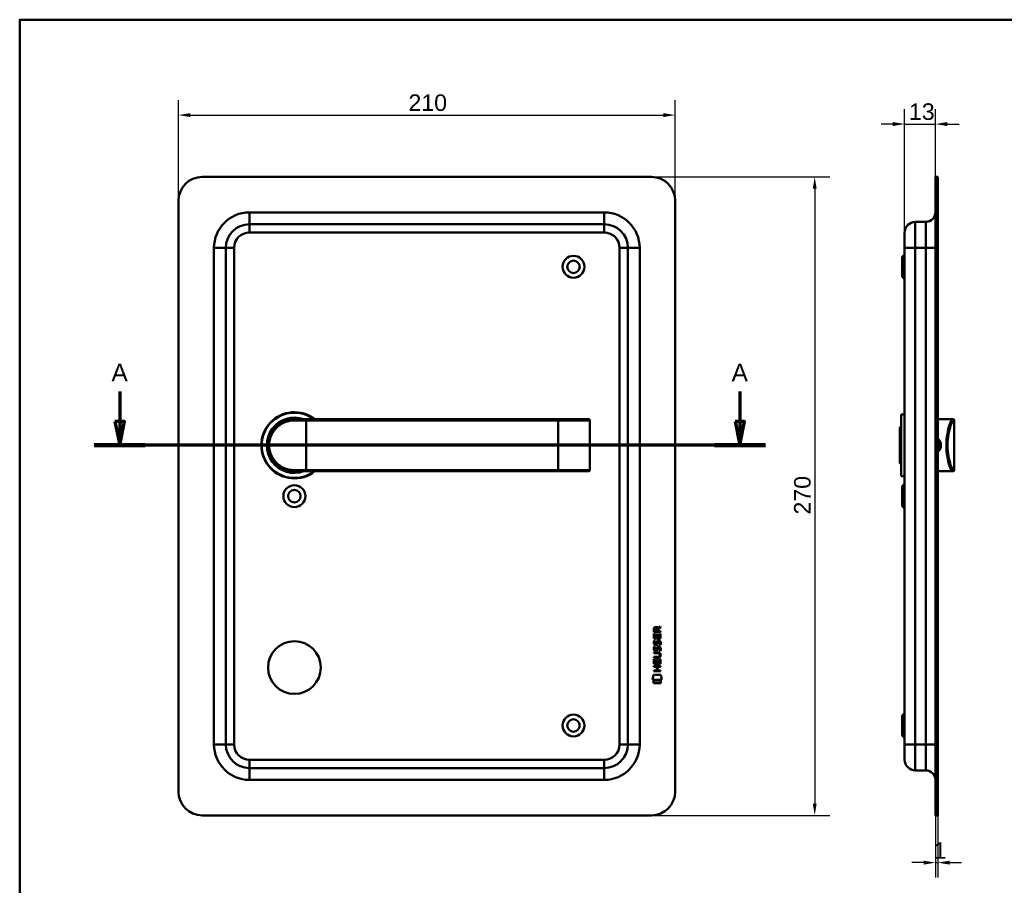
# Model space of a CAD drawing. Header units: millimetres. Extents: x 20 to 833, y 20 to 574.
# Tile 3 of 4: x 20 to 436, y 208 to 574. Entities that reach past the tile are written whole.
import ezdxf

# ---------------------------------------------------------------- set-up
doc = ezdxf.new("R2010")
doc.units = ezdxf.units.MM
doc.header["$LTSCALE"] = 2
for name, color, linetype, lineweight in [('Bemaßungen(DIN)', 7, 'Continuous', 25), ('Schnittansichtslinien(DIN)', 7, 'Continuous', 70), ('Sichtbare Kanten(DIN)', 7, 'Continuous', 50), ('Sichtbare tangentiale Kanten(DIN)', 7, 'Continuous', 50), ('Skizziergeometrie(DIN)', 7, 'Continuous', 50)]:
    doc.layers.add(name, color=color, linetype=linetype, lineweight=lineweight)
doc.styles.add('Aktuell-DINGroßer Text', font='arial.ttf')
doc.styles.add('STANDARD-DIN~0', font='arial.ttf')
doc.dimstyles.new('CAD-LAN', dxfattribs={"dimscale": 2, "dimtxt": 3.5, "dimasz": 2.5, "dimexe": 3.175, "dimexo": 0, "dimgap": 0.8, "dimtad": 1, "dimrnd": 1e-08, "dimtxsty": 'STANDARD-DIN~0', "dimcen": 0.09, "dimdle": 10, "dimclrd": 250, "dimclre": 250, "dimclrt": 250, "dimadec": 0, "dimazin": 2, "dimtfac": 1, "dimtmove": 0, "dimatfit": 3, "dimfxl": 1, "dimtolj": 1, "dimtzin": 0, "dimlwd": 25, "dimlwe": 25, "dimarcsym": 0})

# ---------------------------------------------------------------- blocks, each defined once
blk = doc.blocks.new('Ränder Standardrahmen')
at = {"layer": 'Skizziergeometrie(DIN)', "flags": 128}
blk.add_lwpolyline([(10, 10), (10, 287), (410, 287), (410, 10), (10, 10)], dxfattribs=at)
blk = doc.blocks.new('*D20')
at = {"layer": 'Bemaßungen(DIN)', "color": 250, "linetype": 'Continuous', "lineweight": 25, "true_color": 0x3f3f3f, "transparency": 16777216}
for p, q in [((394.17, 484), (394.17, 536.2)), ((407.17, 507.5), (407.17, 536.2)), ((389.17, 529.85), (384.17, 529.85)), ((394.17, 529.85), (407.17, 529.85)), ((412.17, 529.85), (417.17, 529.85))]:
    blk.add_line(p, q, dxfattribs=at)
at = {"layer": 'Bemaßungen(DIN)', "color": 250, "linetype": 'Continuous', "true_color": 0x3f3f3f, "transparency": 16777216}
for points in [[(389.17, 530.69), (389.17, 529.02), (394.17, 529.85)], [(412.17, 530.69), (412.17, 529.02), (407.17, 529.85)]]:
    blk.add_solid(points, dxfattribs=at)
at = {"layer": 'Defpoints', "color": 0, "linetype": 'Continuous', "transparency": 16777216}
for p in [(407.17, 529.85), (407.17, 507.5), (394.17, 484)]:
    blk.add_point(p, dxfattribs=at)
at = {"layer": 'Bemaßungen(DIN)', "color": 250, "linetype": 'Continuous', "lineweight": 25, "true_color": 0x3f3f3f, "transparency": 16777216, "insert": (395.99, 538.61), "char_height": 7, "attachment_point": 1, "style": 'STANDARD-DIN~0'}
blk.add_mtext('\\A1;13', dxfattribs=at)
blk = doc.blocks.new('*D21')
at = {"layer": 'Bemaßungen(DIN)', "color": 250, "linetype": 'Continuous', "lineweight": 25, "true_color": 0x3f3f3f, "transparency": 16777216}
for p, q in [((407.17, 237.5), (407.17, 211.15)), ((408.17, 237.5), (408.17, 211.15)), ((402.17, 217.5), (397.17, 217.5)), ((407.17, 217.5), (408.17, 217.5)), ((413.17, 217.5), (418.17, 217.5))]:
    blk.add_line(p, q, dxfattribs=at)
at = {"layer": 'Bemaßungen(DIN)', "color": 250, "linetype": 'Continuous', "true_color": 0x3f3f3f, "transparency": 16777216}
for points in [[(402.17, 218.33), (402.17, 216.66), (407.17, 217.5)], [(413.17, 218.33), (413.17, 216.66), (408.17, 217.5)]]:
    blk.add_solid(points, dxfattribs=at)
at = {"layer": 'Defpoints', "color": 0, "linetype": 'Continuous', "transparency": 16777216}
for p in [(407.17, 237.5), (408.17, 237.5), (408.17, 217.5)]:
    blk.add_point(p, dxfattribs=at)
at = {"layer": 'Bemaßungen(DIN)', "color": 250, "linetype": 'Continuous', "lineweight": 25, "true_color": 0x3f3f3f, "transparency": 16777216, "insert": (406.38, 226.13), "char_height": 7, "attachment_point": 1, "style": 'STANDARD-DIN~0'}
blk.add_mtext('\\A1;1', dxfattribs=at)
blk = doc.blocks.new('*D22')
at = {"layer": 'Bemaßungen(DIN)', "color": 250, "linetype": 'Continuous', "lineweight": 25, "true_color": 0x3f3f3f, "transparency": 16777216}
for p, q in [((87.15, 497.5), (87.15, 540)), ((297.15, 497.5), (297.15, 540)), ((92.15, 533.65), (292.15, 533.65))]:
    blk.add_line(p, q, dxfattribs=at)
at = {"layer": 'Bemaßungen(DIN)', "color": 250, "linetype": 'Continuous', "true_color": 0x3f3f3f, "transparency": 16777216}
for points in [[(92.15, 534.48), (92.15, 532.81), (87.15, 533.65)], [(292.15, 534.48), (292.15, 532.81), (297.15, 533.65)]]:
    blk.add_solid(points, dxfattribs=at)
at = {"layer": 'Defpoints', "color": 0, "linetype": 'Continuous', "transparency": 16777216}
for p in [(297.15, 533.65), (87.15, 497.5), (297.15, 497.5)]:
    blk.add_point(p, dxfattribs=at)
at = {"layer": 'Bemaßungen(DIN)', "color": 250, "linetype": 'Continuous', "lineweight": 25, "true_color": 0x3f3f3f, "transparency": 16777216, "insert": (184.37, 542.4), "char_height": 7, "attachment_point": 1, "style": 'STANDARD-DIN~0'}
blk.add_mtext('\\A1;210', dxfattribs=at)
blk = doc.blocks.new('*D23')
at = {"layer": 'Bemaßungen(DIN)', "color": 250, "linetype": 'Continuous', "lineweight": 25, "true_color": 0x3f3f3f, "transparency": 16777216}
for p, q in [((287.15, 507.5), (362.5, 507.5)), ((356.15, 502.5), (356.15, 242.5)), ((287.15, 237.5), (362.5, 237.5))]:
    blk.add_line(p, q, dxfattribs=at)
at = {"layer": 'Bemaßungen(DIN)', "color": 250, "linetype": 'Continuous', "true_color": 0x3f3f3f, "transparency": 16777216}
for points in [[(355.31, 502.5), (356.98, 502.5), (356.15, 507.5)], [(355.31, 242.5), (356.98, 242.5), (356.15, 237.5)]]:
    blk.add_solid(points, dxfattribs=at)
at = {"layer": 'Defpoints', "color": 0, "linetype": 'Continuous', "transparency": 16777216}
for p in [(287.15, 507.5), (287.15, 237.5), (356.15, 237.5)]:
    blk.add_point(p, dxfattribs=at)
at = {"layer": 'Bemaßungen(DIN)', "color": 250, "linetype": 'Continuous', "lineweight": 25, "true_color": 0x3f3f3f, "transparency": 16777216, "insert": (347.4, 364.72), "char_height": 7, "attachment_point": 1, "rotation": 90, "style": 'STANDARD-DIN~0'}
blk.add_mtext('\\A1;270', dxfattribs=at)
blk = doc.blocks.new('2DTransSchnitt0')
at = {"layer": 'Schnittansichtslinien(DIN)', "linetype": 'Continuous'}
for p, q in [((31.14, 208.36), (31.14, 202)), ((162.24, 208.36), (162.24, 202)), ((30.14, 202), (31.14, 197)), ((32.14, 202), (30.14, 202)), ((31.14, 202), (31.14, 197)), ((31.14, 197), (32.14, 202)), ((161.24, 202), (162.24, 197)), ((163.24, 202), (161.24, 202)), ((162.24, 202), (162.24, 197)), ((162.24, 197), (163.24, 202)), ((167.64, 197), (25.75, 197))]:
    blk.add_line(p, q, dxfattribs=at)
at = {"layer": 'Schnittansichtslinien(DIN)', "linetype": 'Continuous', "lineweight": 140}
for p, q in [((36.54, 197), (25.75, 197)), ((167.64, 197), (156.85, 197))]:
    blk.add_line(p, q, dxfattribs=at)
at = {"layer": 'Schnittansichtslinien(DIN)', "linetype": 'Continuous', "flags": 128}
for points in [[(30.14, 202), (31.14, 197), (32.14, 202), (30.14, 202)], [(161.24, 202), (162.24, 197), (163.24, 202), (161.24, 202)]]:
    blk.add_lwpolyline(points, dxfattribs=at)
at = {"layer": 'Schnittansichtslinien(DIN)'}
for points in [[(30.14, 202), (31.14, 197), (32.14, 202), (30.14, 202)], [(161.24, 202), (162.24, 197), (163.24, 202), (161.24, 202)]]:
    blk.add_solid(points, dxfattribs=at)
at = {"layer": 'Schnittansichtslinien(DIN)', "char_height": 3.73, "attachment_point": 7, "style": 'Aktuell-DINGroßer Text'}
for insert in [(29.39, 210.5), (160.49, 210.5)]:
    blk.add_mtext('A', dxfattribs=dict(at, insert=insert))

msp = doc.modelspace()

# ---------------------------------------------------------------- linework, layer by layer
at = {"layer": 'Sichtbare Kanten(DIN)'}
for p, q in [((287.1474, 507.4974), (97.1474, 507.4974)), ((408.1724, 507.4974), (407.1724, 507.4974)), ((407.1724, 497.4974), (407.1724, 507.4974)), ((408.1724, 507.4974), (408.1724, 497.4974)), ((87.1474, 497.4974), (87.1474, 247.4974)), ((297.1474, 247.4974), (297.1474, 497.4974)), ((407.1724, 497.4974), (407.1724, 247.4974)), ((408.1724, 497.4974), (408.1724, 247.4974)), ((267.1474, 487.4974), (117.1474, 487.4974)), ((403.1724, 488.4974), (398.6724, 488.4974)), ((394.1724, 477.4974), (394.1724, 483.9974)), ((107.1474, 477.4974), (107.1474, 267.4974)), ((277.1474, 267.4974), (277.1474, 477.4974)), ((393.1724, 473.7474), (394.1724, 474.7474)), ((394.1724, 477.4974), (394.1724, 267.4974)), ((393.1724, 465.2474), (393.1724, 473.7474)), ((393.1724, 465.2474), (394.1724, 464.2474)), ((135.5308, 404.9801), (135.5308, 404.9799)), ((136.1474, 404.9974), (141.1474, 404.9974)), ((247.6474, 404.9974), (141.1474, 404.9974)), ((260.5216, 404.9974), (247.6474, 404.9974)), ((260.5216, 404.9974), (260.541, 404.9974)), ((261.041, 383.4974), (261.041, 404.4974)), ((392.6724, 406.9974), (392.6724, 380.9974)), ((392.6724, 406.9974), (394.1724, 406.9974)), ((408.1724, 404.9974), (412.6724, 404.9974)), ((412.6724, 404.9974), (414.3852, 404.9974)), ((414.3852, 404.9974), (414.6724, 404.9974)), ((415.1724, 383.4974), (415.1724, 404.4974)), ((392.1724, 401.4974), (392.6724, 401.9974)), ((392.1724, 386.4974), (392.1724, 401.4974)), ((392.1724, 386.4974), (392.6724, 385.9974)), ((141.1474, 382.9974), (136.1474, 382.9974)), ((141.1474, 382.9974), (247.6474, 382.9974)), ((247.6474, 382.9974), (260.5216, 382.9974)), ((260.541, 382.9974), (260.5216, 382.9974)), ((392.6724, 380.9974), (394.1724, 380.9974)), ((408.1724, 382.9974), (412.6724, 382.9974)), ((412.6724, 382.9974), (414.3852, 382.9974)), ((414.6724, 382.9974), (414.3852, 382.9974)), ((393.1724, 376.7474), (394.1724, 377.7474)), ((393.1724, 368.2474), (393.1724, 376.7474)), ((393.1724, 368.2474), (394.1724, 367.2474)), ((289.7942, 316.6135), (290.9895, 317.4037)), ((290.9892, 316.9696), (289.847, 316.2146)), ((290.9895, 317.4037), (290.9892, 316.9696)), ((288.127, 312.2538), (288.1286, 314.258)), ((290.9855, 312.2515), (288.127, 312.2538)), ((288.1286, 314.258), (288.4769, 314.2577)), ((288.1292, 314.984), (288.1314, 316.2974)), ((290.9876, 314.9817), (288.1292, 314.984)), ((288.4769, 314.2577), (288.4756, 312.6305)), ((288.4756, 312.6305), (289.3703, 312.6298)), ((288.4797, 316.2535), (288.479, 315.3653)), ((288.479, 315.3653), (289.4966, 315.3645)), ((289.3703, 312.6298), (289.3714, 314.0767)), ((289.3714, 314.0767), (289.7199, 314.0765)), ((289.4966, 315.3645), (289.4973, 316.2527)), ((289.7199, 314.0765), (289.7187, 312.6296)), ((289.7187, 312.6296), (290.6373, 312.6288)), ((289.847, 316.2146), (289.8463, 315.3642)), ((289.8463, 315.3642), (290.9879, 315.3633)), ((290.6373, 312.6288), (290.6386, 314.2758)), ((290.6386, 314.2758), (290.9871, 314.2756)), ((290.9871, 314.2756), (290.9855, 312.2515)), ((290.9879, 315.3633), (290.9876, 314.9817)), ((288.2967, 308.9334), (288.6353, 308.833)), ((288.2987, 311.48), (288.6374, 311.3796)), ((288.4951, 310.1483), (288.5023, 310.1311)), ((289.1789, 310.0506), (289.1897, 310.0674)), ((290.2252, 308.6303), (290.2135, 308.6303)), ((290.2272, 311.1769), (290.2155, 311.1769)), ((288.1204, 304.0914), (288.1207, 304.4685)), ((289.7662, 304.0901), (288.1204, 304.0914)), ((288.1207, 304.4685), (289.7904, 304.4672)), ((288.1219, 306.0262), (288.1222, 306.4032)), ((289.7916, 306.0249), (288.1219, 306.0262)), ((288.1222, 306.4032), (289.768, 306.4019)), ((288.4931, 307.6018), (288.5003, 307.5845)), ((289.1769, 307.5041), (289.1877, 307.5209)), ((290.6717, 305.2398), (290.6716, 305.2495)), ((288.1161, 300.3456), (288.1164, 300.7227)), ((289.3592, 300.3446), (288.1161, 300.3456)), ((288.1164, 300.7227), (290.975, 300.7204)), ((288.1184, 301.5161), (288.12, 303.5203)), ((290.9769, 301.5138), (288.1184, 301.5161)), ((288.12, 303.5203), (288.4684, 303.52)), ((288.4684, 303.52), (288.4671, 301.8929)), ((288.4671, 301.8929), (289.3617, 301.8922)), ((289.3579, 298.787), (289.3592, 300.3446)), ((289.3617, 301.8922), (289.3629, 303.3391)), ((289.3629, 303.3391), (289.7113, 303.3388)), ((289.7113, 303.3388), (289.7102, 301.8919)), ((289.7102, 301.8919), (290.6287, 301.8912)), ((289.7155, 300.3443), (289.7143, 298.7867)), ((290.9747, 300.3433), (289.7155, 300.3443)), ((290.6287, 301.8912), (290.6301, 303.5383)), ((290.6301, 303.5383), (290.9785, 303.5381)), ((290.975, 300.7204), (290.9747, 300.3433)), ((290.9785, 303.5381), (290.9769, 301.5138)), ((287.5835, 294.8338), (288.0425, 296.9666)), ((288.0425, 296.9666), (291.0487, 296.9642)), ((288.1146, 298.4109), (288.1149, 298.788)), ((290.9732, 298.4087), (288.1146, 298.4109)), ((288.1149, 298.788), (289.3579, 298.787)), ((289.7143, 298.7867), (290.9735, 298.7857)), ((290.9735, 298.7857), (290.9732, 298.4087)), ((291.0487, 296.9642), (291.4986, 294.8307)), ((291.4986, 294.8307), (287.5835, 294.8338)), ((288.042, 293.406), (288.0429, 294.548)), ((291.0389, 293.4036), (288.042, 293.406)), ((288.0429, 294.548), (291.0399, 294.5456)), ((291.0399, 294.5456), (291.0389, 293.4036)), ((393.1724, 279.7474), (394.1724, 280.7474)), ((393.1724, 271.2474), (393.1724, 279.7474)), ((393.1724, 271.2474), (394.1724, 270.2474)), ((394.1724, 260.9974), (394.1724, 267.4974)), ((117.1474, 257.4974), (267.1474, 257.4974)), ((403.1724, 256.4974), (398.6724, 256.4974)), ((407.1724, 237.4974), (407.1724, 247.4974)), ((408.1724, 247.4974), (408.1724, 237.4974)), ((97.1474, 237.4974), (287.1474, 237.4974)), ((407.1724, 237.4974), (408.1724, 237.4974))]:
    msp.add_line(p, q, dxfattribs=at)
for centre, radius in [((254.1474, 469.4974), 4.65), ((254.1474, 469.4974), 2.65), ((136.1474, 372.4974), 4.65), ((136.1474, 372.4974), 2.65), ((136.1474, 299.9974), 11.15), ((254.1474, 275.4974), 4.65), ((254.1474, 275.4974), 2.65)]:
    msp.add_circle(centre, radius, dxfattribs=at)
for centre, radius, start, end in [((97.1474, 497.4974), 10, 90, 180), ((287.1474, 497.4974), 10, 0, 90), ((403.1724, 492.4974), 4, 270, 0), ((117.1474, 477.4974), 10, 90, 180), ((267.1474, 477.4974), 10, 0, 90), ((398.6724, 483.9974), 4.5, 90, 180), ((136.1474, 393.9974), 14, 51.786789, 308.213211), ((136.1474, 393.9974), 13.8, 52.854196, 307.145804), ((136.1474, 393.9974), 11.7, 70.080283, 289.919717), ((136.1474, 393.9974), 11.6, 71.491372, 288.508628), ((136.1474, 393.9974), 11.5, 73.042574, 286.957426), ((136.1474, 393.9974), 11.3, 76.768028, 283.231972), ((123.8245, 406.6955), 8.6779, 343.588555, 343.597617), ((133.9158, 404.1055), 0.85, 144.226857, 144.410821), ((133.9158, 404.1055), 0.85, 60.531701, 60.673207), ((260.541, 404.4974), 0.5, 0, 90), ((414.6724, 404.4974), 0.5, 0, 90), ((123.8245, 406.6955), 8.6779, 339.585573, 339.588045), ((260.541, 383.4974), 0.5, 270, 0), ((414.6724, 383.4974), 0.5, 270, 0), ((117.1474, 267.4974), 10, 180, 270), ((267.1474, 267.4974), 10, 270, 0), ((398.6724, 260.9974), 4.5, 180, 270), ((403.1724, 252.4974), 4, 0, 90), ((97.1474, 247.4974), 10, 180, 270), ((287.1474, 247.4974), 10, 270, 0)]:
    msp.add_arc(centre, radius, start, end, dxfattribs=at)
for centre, major_axis, ratio, start_param, end_param in [((289.6584, 315.4807), (0.9765, -1.2741), 0.51804149, 2.7627686, 3.73551306), ((288.2655, 315.4), (-1.2419, -1.6396), 0.59949376, 2.73657233, 3.56737986), ((289.7611, 313.259), (-1.1034, -3.2961), 0.23129477, 5.95405459, 6.01501397), ((289.2404, 310.9422), (-0.5741, -1.0041), 0.54384094, 5.89502306, 6.35531677), ((289.1205, 310.0751), (-0.0982, -0.1394), 0.36417157, 1.34290001, 1.65097815), ((289.5668, 306.9457), (-0.838, -1.6403), 0.45945215, 2.83441855, 3.35611135), ((289.5676, 309.49), (-0.8393, -1.6425), 0.45910241, 2.83459506, 3.35598286), ((289.8449, 310.9592), (-1.192, -3.5398), 0.22151613, 5.96789791, 6.02703889), ((289.2461, 308.4044), (-0.5826, -1.0124), 0.54160498, 5.89850192, 6.35633323), ((289.1185, 307.5285), (-0.0982, -0.1394), 0.36417158, 1.34290001, 1.65097814), ((285.9508, 308.7722), (4.8083, -4.3226), 0.37420137, 5.88811297, 6.60645232), ((285.9468, 301.7281), (4.8136, 4.3126), 0.37426609, 5.95992819, 6.67839211), ((267.2385, 325.0767), (23.2662, -20.361), 0.13713392, 6.12750203, 6.40243503)]:
    msp.add_ellipse(centre, major_axis=major_axis, ratio=ratio, start_param=start_param, end_param=end_param, dxfattribs=at)
for points, knots in [([(136.1474, 404.9974), (134.4906, 404.9974), (132.8478, 404.6174), (131.3749, 403.9081), (129.9019, 403.1989), (128.598, 402.1635), (127.5726, 400.8875), (126.5473, 399.6115), (125.8041, 398.0931), (125.43, 396.4748), (125.0559, 394.8564), (125.0563, 393.1363), (125.4303, 391.519), (125.8043, 389.9016), (126.547, 388.384), (127.5722, 387.108), (128.5974, 385.8319), (129.9014, 384.7963), (131.3744, 384.0869), (132.8475, 383.3775), (134.4906, 382.9974), (136.1474, 382.9974)], [-3.34328141, -3.34328141, -3.34328141, -3.34328141, -2.86566978, -2.86566978, -2.86566978, -2.38805815, -2.38805815, -2.38805815, -1.91044652, -1.91044652, -1.91044652, -1.43283489, -1.43283489, -1.43283489, -0.95522326, -0.95522326, -0.95522326, -0.47761163, -0.47761163, -0.47761163, 0, 0, 0, 0]), ([(408.1702, 396.2315), (408.6258, 395.8209), (408.9574, 395.2724), (409.096, 394.6704), (409.1968, 394.2325), (409.1973, 393.7662), (409.0965, 393.3266), (408.9956, 392.8871), (408.7951, 392.4742), (408.5171, 392.1259), (408.4125, 391.9949), (408.2971, 391.873), (408.1724, 391.7614)], [3.418107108, 3.418107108, 3.418107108, 3.418107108, 3.62583349, 3.62583349, 3.62583349, 3.776909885, 3.776909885, 3.776909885, 3.927986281, 3.927986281, 3.927986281, 3.984814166, 3.984814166, 3.984814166, 3.984814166]), ([(408.1724, 391.2025), (408.4065, 391.3818), (408.9787, 391.9527), (409.5601, 393.1885), (409.5633, 395.1251), (408.8051, 396.3008), (408.1724, 396.791)], [-1.90104539, -1.90104539, -1.90104539, -1.90104539, -1.812916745, -1.661840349, -1.510763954, -1.271932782, -1.271932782, -1.271932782, -1.271932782]), ([(290.6716, 305.2495), (290.6716, 305.2962), (290.6692, 305.3431), (290.653, 305.4785), (290.6306, 305.5661), (290.5561, 305.7167), (290.5098, 305.7781), (290.3898, 305.8839), (290.3189, 305.9239), (290.1019, 306.0074), (289.9423, 306.0248), (289.7916, 306.0249)], [0, 0, 0, 0, 0.014004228, 0.014004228, 0.040894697, 0.040894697, 0.064390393, 0.064390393, 0.08887549, 0.08887549, 0.134135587, 0.134135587, 0.134135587, 0.134135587])]:
    msp.add_open_spline(points, degree=3, knots=knots, dxfattribs=at)
for points in [[(288.1314, 316.2974), (288.1455, 316.7391), (288.3775, 317.2012), (288.9905, 317.2007)], [(289.4973, 316.2527), (289.4976, 316.5258), (289.4106, 316.8512), (288.9952, 316.8515)], [(288.1731, 307.4549), (288.0825, 307.6956), (288.0536, 307.929), (288.0956, 308.2572)], [(288.1751, 310.0015), (288.0846, 310.2422), (288.0557, 310.4755), (288.0976, 310.8038)], [(288.0956, 308.2572), (288.1134, 308.3964), (288.1548, 308.6033), (288.2257, 308.7765)], [(288.0976, 310.8038), (288.1154, 310.9429), (288.1568, 311.1499), (288.2277, 311.323)], [(288.7345, 309.5408), (288.511, 309.5738), (288.2814, 309.7191), (288.1751, 310.0015)], [(288.2257, 308.7765), (288.2452, 308.8259), (288.2966, 308.9334), (288.2967, 308.9334)], [(288.2277, 311.323), (288.2472, 311.3725), (288.2987, 311.4799), (288.2987, 311.48)], [(288.4804, 308.3686), (288.4163, 308.116), (288.4101, 307.8918), (288.4685, 307.6758)], [(288.4824, 310.9151), (288.4184, 310.6626), (288.4121, 310.4383), (288.4705, 310.2223)], [(288.6353, 308.833), (288.6353, 308.833), (288.5154, 308.5064), (288.4804, 308.3686)], [(288.6374, 311.3796), (288.6373, 311.3795), (288.5174, 311.053), (288.4824, 310.9151)], [(288.7071, 309.9183), (288.854, 309.8584), (289.0425, 309.8941), (289.1478, 310.0087)], [(288.8891, 309.5281), (288.7885, 309.5294), (288.7675, 309.536), (288.7345, 309.5408)], [(289.517, 309.8926), (289.4017, 309.6827), (289.2066, 309.524), (288.8891, 309.5281)], [(289.1897, 310.0674), (289.2585, 310.1771), (289.3154, 310.3405), (289.3704, 310.5857)], [(289.3683, 308.0392), (289.4524, 308.407), (289.5547, 308.6183), (289.6957, 308.7858)], [(289.3704, 310.5857), (289.4544, 310.9536), (289.5567, 311.1649), (289.6977, 311.3324)], [(289.7097, 310.4353), (289.6553, 310.1955), (289.5929, 310.0304), (289.517, 309.8926)], [(289.6957, 308.7858), (289.7887, 308.8961), (289.919, 308.9684), (290.0986, 308.9924)], [(289.6977, 311.3324), (289.7907, 311.4427), (289.921, 311.5149), (290.1007, 311.539)], [(289.7564, 308.0875), (289.7487, 308.0573), (289.7085, 307.8912), (289.7077, 307.8888)], [(289.7584, 310.634), (289.7507, 310.6039), (289.7105, 310.4377), (289.7097, 310.4353)], [(289.9424, 308.5124), (289.8717, 308.4238), (289.8111, 308.2856), (289.7564, 308.0875)], [(289.9444, 311.059), (289.8737, 310.9704), (289.8131, 310.8322), (289.7584, 310.634)], [(290.2135, 308.6303), (290.0918, 308.6304), (290.0166, 308.5977), (289.9424, 308.5124)], [(290.2155, 311.1769), (290.0938, 311.177), (290.0186, 311.1442), (289.9444, 311.059)], [(290.0986, 308.9924), (290.386, 309.0308), (290.6688, 308.9306), (290.8624, 308.6141)], [(290.1007, 311.539), (290.388, 311.5773), (290.6708, 311.4771), (290.8644, 311.1606)], [(290.4193, 309.5941), (290.4194, 309.5942), (290.5741, 309.8482), (290.6331, 310.1328)], [(290.788, 309.5074), (290.7676, 309.5121), (290.4194, 309.5941), (290.4193, 309.5941)], [(290.631, 307.5863), (290.7, 307.9194), (290.6997, 308.1955), (290.5935, 308.3927)], [(290.6331, 310.1328), (290.702, 310.466), (290.7017, 310.742), (290.5955, 310.9393)], [(291.0127, 310.2257), (290.9828, 309.8947), (290.8248, 309.565), (290.788, 309.5074)], [(290.8624, 308.6141), (290.9725, 308.4335), (291.0262, 308.2145), (291.026, 307.9448)], [(290.8644, 311.1606), (290.9745, 310.98), (291.0282, 310.761), (291.028, 310.4913)], [(291.028, 310.4913), (291.028, 310.4064), (291.0212, 310.3207), (291.0127, 310.2257)], [(288.7324, 306.9943), (288.509, 307.0272), (288.2794, 307.1725), (288.1731, 307.4549)], [(288.7051, 307.3717), (288.852, 307.3118), (289.0404, 307.3476), (289.1457, 307.4622)], [(288.8871, 306.9815), (288.7864, 306.9829), (288.7654, 306.9894), (288.7324, 306.9943)], [(289.515, 307.3461), (289.3996, 307.1362), (289.2046, 306.9775), (288.8871, 306.9815)], [(289.1877, 307.5209), (289.2564, 307.6305), (289.3134, 307.794), (289.3683, 308.0392)], [(289.7077, 307.8888), (289.6532, 307.6489), (289.5908, 307.4839), (289.515, 307.3461)], [(290.4173, 307.0476), (290.4173, 307.0477), (290.5721, 307.3016), (290.631, 307.5863)], [(290.786, 306.9608), (290.7656, 306.9655), (290.4174, 307.0476), (290.4173, 307.0476)], [(291.0107, 307.6792), (290.9808, 307.3481), (290.8227, 307.0185), (290.786, 306.9608)], [(291.026, 307.9448), (291.0259, 307.8598), (291.0192, 307.7741), (291.0107, 307.6792)]]:
    msp.add_open_spline(points, degree=3, dxfattribs=at)
at = {"layer": 'Sichtbare tangentiale Kanten(DIN)'}
for p, q in [((407.1724, 497.4974), (408.1724, 497.4974)), ((117.1474, 492.4974), (267.1474, 492.4974)), ((117.1474, 492.4974), (117.1474, 487.4974)), ((267.1474, 492.4974), (267.1474, 487.4974)), ((117.1474, 483.9974), (117.1474, 487.4974)), ((267.1474, 483.9974), (267.1474, 487.4974)), ((398.6724, 488.4974), (398.6724, 477.4974)), ((403.1724, 477.4974), (403.1724, 488.4974)), ((267.1474, 483.9974), (117.1474, 483.9974)), ((102.1474, 267.4974), (102.1474, 477.4974)), ((102.1474, 477.4974), (107.1474, 477.4974)), ((110.6474, 477.4974), (107.1474, 477.4974)), ((110.6474, 477.4974), (110.6474, 267.4974)), ((273.6474, 477.4974), (277.1474, 477.4974)), ((273.6474, 267.4974), (273.6474, 477.4974)), ((282.1474, 477.4974), (277.1474, 477.4974)), ((282.1474, 477.4974), (282.1474, 267.4974)), ((398.6724, 477.4974), (394.1724, 477.4974)), ((403.1724, 477.4974), (398.6724, 477.4974)), ((398.6724, 267.4974), (398.6724, 477.4974)), ((403.1724, 477.4974), (403.1724, 267.4974)), ((403.1724, 477.4974), (407.1724, 477.4974)), ((141.1474, 404.4974), (136.0902, 404.4974)), ((141.1474, 404.9974), (141.1474, 404.4974)), ((141.1474, 404.4974), (247.6474, 404.4974)), ((141.1474, 383.4974), (141.1474, 404.4974)), ((247.6474, 404.9974), (247.6474, 404.4974)), ((247.6474, 383.4974), (247.6474, 404.4974)), ((247.6474, 404.4974), (261.0023, 404.4974)), ((261.0023, 404.4974), (261.0023, 383.4974)), ((261.041, 404.4974), (261.0023, 404.4974)), ((415.1724, 404.4974), (414.8819, 404.4974)), ((136.0902, 383.4974), (141.1474, 383.4974)), ((247.6474, 383.4974), (141.1474, 383.4974)), ((141.1474, 382.9974), (141.1474, 383.4974)), ((247.6474, 382.9974), (247.6474, 383.4974)), ((261.0023, 383.4974), (247.6474, 383.4974)), ((261.0023, 383.4974), (261.041, 383.4974)), ((414.8819, 383.4974), (415.1724, 383.4974)), ((102.1474, 267.4974), (107.1474, 267.4974)), ((110.6474, 267.4974), (107.1474, 267.4974)), ((273.6474, 267.4974), (277.1474, 267.4974)), ((282.1474, 267.4974), (277.1474, 267.4974)), ((398.6724, 267.4974), (394.1724, 267.4974)), ((398.6724, 267.4974), (398.6724, 256.4974)), ((403.1724, 267.4974), (398.6724, 267.4974)), ((403.1724, 256.4974), (403.1724, 267.4974)), ((403.1724, 267.4974), (407.1724, 267.4974)), ((117.1474, 257.4974), (117.1474, 260.9974)), ((117.1474, 260.9974), (267.1474, 260.9974)), ((267.1474, 260.9974), (267.1474, 257.4974)), ((117.1474, 257.4974), (117.1474, 252.4974)), ((267.1474, 252.4974), (267.1474, 257.4974)), ((267.1474, 252.4974), (117.1474, 252.4974)), ((408.1724, 247.4974), (407.1724, 247.4974))]:
    msp.add_line(p, q, dxfattribs=at)
for centre, radius, start, end in [((117.1474, 477.4974), 15, 90, 180), ((267.1474, 477.4974), 15, 0, 90), ((117.1474, 477.4974), 6.5, 90, 180), ((267.1474, 477.4974), 6.5, 0, 90), ((117.1474, 267.4974), 15, 180, 270), ((117.1474, 267.4974), 6.5, 180, 270), ((267.1474, 267.4974), 6.5, 270, 0), ((267.1474, 267.4974), 15, 270, 0)]:
    msp.add_arc(centre, radius, start, end, dxfattribs=at)
for centre, major_axis, ratio, start_param, end_param in [((136.1474, 404.4974), (0, 0.5), 0.11450382, 0, 1.57079633), ((260.5216, 404.4974), (0, 0.5), 0.9612617, 4.71238898, 6.28318531), ((414.3852, 404.4974), (0, 0.5), 0.99342281, 4.71238898, 6.28318531), ((136.1474, 383.4974), (0, -0.5), 0.11450382, 4.71238898, 6.28318531), ((260.5216, 383.4974), (0, -0.5), 0.9612617, 0, 1.57079633), ((414.3852, 383.4974), (0, -0.5), 0.99342281, 0, 1.57079633)]:
    msp.add_ellipse(centre, major_axis=major_axis, ratio=ratio, start_param=start_param, end_param=end_param, dxfattribs=at)
for points, knots in [([(136.0902, 383.4974), (134.4905, 383.4974), (132.9045, 383.8614), (131.4821, 384.5377), (130.0597, 385.2141), (128.8005, 386.2029), (127.8108, 387.421), (126.8211, 388.6392), (126.1001, 390.0867), (125.7407, 391.6312), (125.3813, 393.1757), (125.3825, 394.8172), (125.7425, 396.3622), (126.1025, 397.9073), (126.8222, 399.3559), (127.8114, 400.5743), (128.8006, 401.7928), (130.0602, 402.7812), (131.4826, 403.4573), (132.9049, 404.1335), (134.4905, 404.4974), (136.0902, 404.4974)], [0, 0, 0, 0, 0.47761163, 0.47761163, 0.47761163, 0.95522326, 0.95522326, 0.95522326, 1.43283489, 1.43283489, 1.43283489, 1.91044652, 1.91044652, 1.91044652, 2.38805815, 2.38805815, 2.38805815, 2.86566978, 2.86566978, 2.86566978, 3.34328141, 3.34328141, 3.34328141, 3.34328141]), ([(414.3852, 404.9974), (414.2029, 404.9974), (413.9289, 404.6174), (413.6141, 403.9081), (413.2993, 403.1989), (412.9437, 402.1635), (412.6344, 400.8875), (412.3251, 399.6115), (412.062, 398.0931), (411.93, 396.4748), (411.798, 394.8564), (411.7971, 393.1363), (411.9286, 391.519), (412.0602, 389.9016), (412.3244, 388.384), (412.634, 387.108), (412.9437, 385.8319), (413.299, 384.7963), (413.6138, 384.0869), (413.9286, 383.3775), (414.2029, 382.9974), (414.3852, 382.9974)], [-3.34328141, -3.34328141, -3.34328141, -3.34328141, -2.86566978, -2.86566978, -2.86566978, -2.38805815, -2.38805815, -2.38805815, -1.91044652, -1.91044652, -1.91044652, -1.43283489, -1.43283489, -1.43283489, -0.95522326, -0.95522326, -0.95522326, -0.47761163, -0.47761163, -0.47761163, 0, 0, 0, 0]), ([(414.8819, 383.4974), (414.6976, 383.4974), (414.4209, 383.8614), (414.1019, 384.5377), (413.7829, 385.2141), (413.4242, 386.2029), (413.1107, 387.421), (412.7973, 388.6392), (412.5319, 390.0867), (412.3981, 391.6312), (412.2643, 393.1757), (412.2648, 394.8172), (412.3988, 396.3622), (412.5328, 397.9073), (412.7976, 399.3559), (413.1109, 400.5743), (413.4242, 401.7928), (413.783, 402.7812), (414.102, 403.4573), (414.421, 404.1335), (414.6976, 404.4974), (414.8819, 404.4974)], [0, 0, 0, 0, 0.47761163, 0.47761163, 0.47761163, 0.95522326, 0.95522326, 0.95522326, 1.43283489, 1.43283489, 1.43283489, 1.91044652, 1.91044652, 1.91044652, 2.38805815, 2.38805815, 2.38805815, 2.86566978, 2.86566978, 2.86566978, 3.34328141, 3.34328141, 3.34328141, 3.34328141])]:
    msp.add_open_spline(points, degree=3, knots=knots, dxfattribs=at)

# ---------------------------------------------------------------- block references
at = {"xscale": 2, "yscale": 2, "zscale": 2}
msp.add_blockref('Ränder Standardrahmen', (0, 0), dxfattribs=at)
at = {"layer": 'Schnittansichtslinien(DIN)', "xscale": 2, "yscale": 2, "zscale": 2}
msp.add_blockref('2DTransSchnitt0', (0, 0), dxfattribs=at)

# ---------------------------------------------------------------- dimensions: what is measured, and where the dimension line sits
at = {"layer": 'Bemaßungen(DIN)', "color": 250, "linetype": 'Continuous', "lineweight": 25, "true_color": 0x3f3f3f}
for base, p1, p2, angle, override, picture, middle in [((297.1474, 533.6477), (87.1474, 497.4974), (297.1474, 497.4974), 180, {"dimgap": 0.8, "dimdec": 2, "dimtol": 0, "dimlim": 0, "dimtp": 0, "dimtm": 0, "dimtdec": 2, "dimtofl": 0, "dimatfit": 1}, '*D22', (192.1474, 533.6477)), ((407.1724, 529.8538), (394.1724, 483.9974), (407.1724, 507.4974), 180, {"dimgap": 0.8, "dimdec": 2, "dimtol": 0, "dimlim": 0, "dimtp": 0, "dimtm": 0, "dimtdec": 2, "dimtofl": 1, "dimatfit": 1}, '*D20', (400.6724, 529.8538)), ((356.1474, 237.4974), (287.1474, 507.4974), (287.1474, 237.4974), 90, {"dimgap": 0.8, "dimdec": 2, "dimtol": 0, "dimlim": 0, "dimtp": 0, "dimtm": 0, "dimtdec": 2, "dimtofl": 0, "dimatfit": 1}, '*D23', (356.1474, 372.4974)), ((408.1724, 217.4974), (407.1724, 237.4974), (408.1724, 237.4974), 180, {"dimgap": 0.8, "dimdec": 2, "dimtol": 0, "dimlim": 0, "dimtp": 0, "dimtm": 0, "dimtdec": 2, "dimtofl": 1, "dimatfit": 1}, '*D21', (407.6724, 217.4974))]:
    dim = msp.add_linear_dim(base=base, p1=p1, p2=p2, angle=angle, dimstyle='CAD-LAN', override=override, dxfattribs=at)
    dim.commit()
    dim.dimension.update_dxf_attribs({"geometry": picture, "text_midpoint": middle, "dimtype": 160})

doc.saveas('drawing.dxf')
